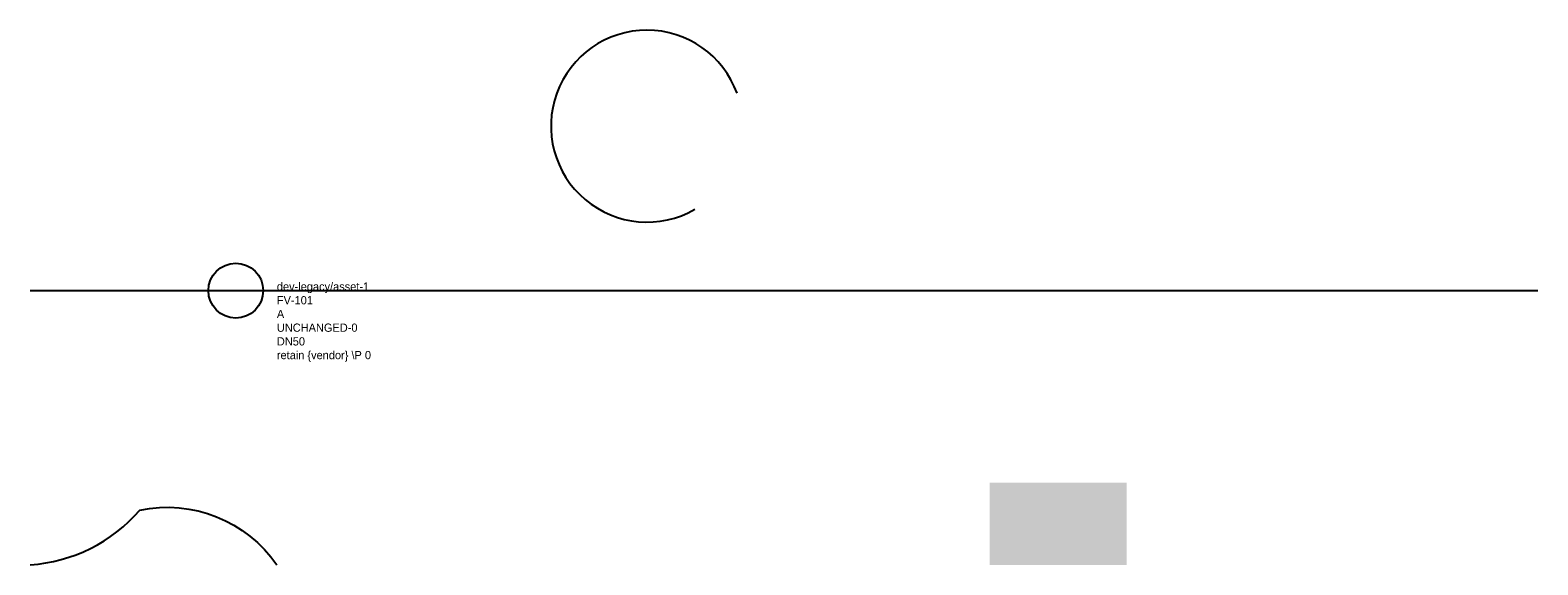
# Model space of a CAD drawing. Header units: metres. Extents: x 0 to 110, y 0 to 39.
import ezdxf

# ---------------------------------------------------------------- set-up
doc = ezdxf.new("R2010")
doc.units = ezdxf.units.M
doc.layers.add('LABEL', color=2, linetype='Continuous')
doc.layers.add('PIPE', color=3, linetype='Continuous')

# ---------------------------------------------------------------- blocks, each defined once
blk = doc.blocks.new('ASSET')
blk.add_line((-3, 0), (3, 0))
blk.add_circle((0, 0), 2)
at = {"layer": 'LABEL'}
for tag, p in [('ICT_ID', (3, 0)), ('TAG', (3, -1)), ('MODEL', (3, -2)), ('SERIAL', (3, -3)), ('VENDOR_PRIVATE', (3, -5)), ('SIZE', (3, -4))]:
    blk.add_attdef(tag, p, '', height=0.6, dxfattribs=at)

msp = doc.modelspace()

# ---------------------------------------------------------------- hatches: boundary and pattern name
msp.add_hatch(color=5).paths.add_polyline_path([(70, 0), (80, 0), (80, 6), (70, 6)])

# ---------------------------------------------------------------- linework, layer by layer
msp.add_lwpolyline([(0, 0, 0.2), (8, 4, -0.3), (18, 0)], format="xyb")
msp.add_arc((45, 32), 7, 20, 300)
at = {"layer": 'PIPE'}
msp.add_line((0, 20), (110, 20), dxfattribs=at)

# ---------------------------------------------------------------- block references
msp.add_blockref('ASSET', (15, 20), dxfattribs=at).add_auto_attribs({'ICT_ID': 'dev-legacy/asset-1', 'TAG': 'FV-101', 'MODEL': 'A', 'SERIAL': 'UNCHANGED-0', 'SIZE': 'DN50', 'VENDOR_PRIVATE': 'retain {vendor} \\P 0'})

doc.saveas('drawing.dxf')
